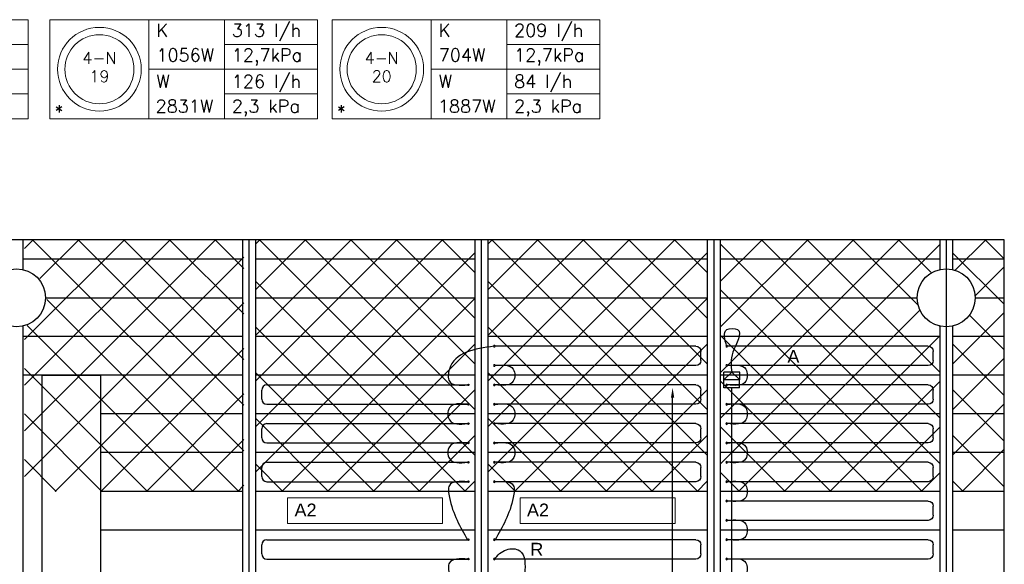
# Model space of a CAD drawing. Extents: x 51386 to 741080, y -643930 to -279818.
# Tile 32 of 34: x 389575 to 397200, y -285027 to -280806. Entities that reach past the tile are written whole.
import ezdxf
from ezdxf.enums import TextEntityAlignment as Align

# ---------------------------------------------------------------- set-up
doc = ezdxf.new("R2010")
doc.units = 0
doc.header["$LTSCALE"] = 25
doc.layers.get('0').update_dxf_attribs({"linetype": 'CONTINUOUS'})
doc.layers.get('DEFPOINTS').update_dxf_attribs({"linetype": 'CONTINUOUS'})
for name, color, linetype in [('000Vermogens2', 7, 'CONTINUOUS'), ('KP-bandraster', 5, 'CONTINUOUS'), ('KP-koppelingen', 6, 'CONTINUOUS'), ('KP-leidingen(aanvoer)', 5, 'CONTINUOUS'), ('KP-lucht centreline', 2, 'CONTINUOUS'), ('KP-maatvoering', 7, 'CONTINUOUS'), ('KP-Oppervlak', 3, 'CONTINUOUS'), ('KP-panelen', 1, 'CONTINUOUS'), ('KP-registers', 4, 'CONTINUOUS'), ('KP-slangen', 7, 'CONTINUOUS'), ('KP-tekst', 7, 'CONTINUOUS')]:
    doc.layers.add(name, color=color, linetype=linetype)
doc.layers.add('KP-Aluminium', color=8, linetype='CONTINUOUS', lineweight=18)
doc.layers.add('KP-Verlichting', color=2, linetype='CONTINUOUS', lineweight=18)
doc.styles.add('arial', font='ARIAL.TTF')
doc.styles.add('VERWOL-1', font='ROMANS.SHX')
doc.dimstyles.new('MARTIN', dxfattribs={"dimscale": 0, "dimtxt": 50, "dimasz": 75, "dimexe": 4, "dimexo": 4, "dimgap": 20, "dimtad": 1, "dimdec": 0, "dimrnd": 0.01, "dimzin": 1, "dimdsep": 46, "dimtxsty": 'VERWOL-1', "dimcen": -25, "dimdle": 1, "dimclrd": 7, "dimclre": 2, "dimclrt": 7, "dimadec": 0, "dimazin": 0, "dimtfac": 1, "dimtdec": 0, "dimtix": 1, "dimtofl": 0, "dimtmove": 0, "dimatfit": 3, "dimldrblk": 'OBLIQUE', "dimfxl": 0, "dimtvp": 33.333333, "dimtolj": 1, "dimtzin": 1, "dimarcsym": 0})
pattern_1 = [(45, (193619.77, -45455.28), (-176.7767, 176.7767), []), (135, (193619.77, -45455.28), (-176.7767, -176.7767), [])]

# ---------------------------------------------------------------- blocks, each defined once
blk = doc.blocks.new('Register A')
at = {"layer": 'KP-registers', "linetype": 'Continuous'}
for p, q in [((50, 115), (50, 185)), ((90, 225), (1644, 225)), ((90, 75), (1644, 75))]:
    blk.add_line(p, q, dxfattribs=at)
for centre in [(1650, 225), (1650, 75)]:
    blk.add_circle(centre, 6, dxfattribs=at)
for centre, start, end in [((90, 185), 90, 180), ((90, 115), 180, 270)]:
    blk.add_arc(centre, 40, start, end, dxfattribs=at)
blk = doc.blocks.new('*D1627')
at = {"layer": 'DEFPOINTS', "color": 0, "linetype": 'Continuous', "transparency": 16777216}
for p in [(394631, -283658.8), (395089.7, -283658.8), (395028.9, -288508.5)]:
    blk.add_point(p, dxfattribs=at)
at = {"layer": 'KP-maatvoering', "color": 7, "linetype": 'Continuous', "lineweight": -2, "transparency": 16777216}
blk.add_line((394631, -288433.5), (394631, -283733.8), dxfattribs=at)
at = {"layer": 'KP-maatvoering', "color": 7, "linetype": 'Continuous', "transparency": 16777216}
for points in [[(394618.5, -283733.8), (394643.5, -283733.8), (394631, -283658.8)], [(394618.5, -288433.5), (394643.5, -288433.5), (394631, -288508.5)]]:
    blk.add_solid(points, dxfattribs=at)
at = {"layer": 'KP-maatvoering', "color": 7, "linetype": 'Continuous', "transparency": 16777216, "insert": (394536, -286083.6), "char_height": 150, "attachment_point": 5, "rotation": 90, "style": 'VERWOL-1'}
blk.add_mtext('\\A1;4850', dxfattribs=at)
blk = doc.blocks.new('_OBLIQUE')
at = {"color": 0, "linetype": 'ByBlock'}
blk.add_line((-0.5, -0.5), (0.5, 0.5), dxfattribs=at)

msp = doc.modelspace()

# ---------------------------------------------------------------- hatches: boundary and pattern name
at = {"layer": 'KP-Aluminium', "linetype": 'Continuous'}
h = msp.add_hatch(dxfattribs=at)
h.set_pattern_fill('ANSI37', color=256, scale=2000)
h.set_pattern_definition([(45, (193631.17, -45455.28), (-176.7767, 176.7767), []), (135, (193631.17, -45455.28), (-176.7767, -176.7767), [])])
h.paths.add_polyline_path([(391311.3, -282511), (389611.3, -282511), (389611.3, -282661), (391311.3, -282661)])
h.paths.add_polyline_path([(391311.3, -282661), (389611.3, -282661), (389611.3, -282741.6, -0.350001), (389786.3, -282961), (391311.3, -282961)])
h.paths.add_polyline_path([(391311.3, -282961), (389786.3, -282961, -0.350001), (389611.3, -283180.4), (389611.3, -283261), (391311.3, -283261)])
h.paths.add_polyline_path([(391311.3, -283261), (389611.3, -283261), (389611.3, -283561), (391311.3, -283561)])
h.paths.add_polyline_path([(391311.3, -283561), (389611.3, -283561), (389611.3, -283861), (391311.3, -283861)])
h.paths.add_polyline_path([(391311.3, -283861), (389611.3, -283861), (389611.3, -284161), (391311.3, -284161)])
h.paths.add_polyline_path([(391311.3, -284161), (389611.3, -284161), (389611.3, -284461), (391311.3, -284461)])
h = msp.add_hatch(dxfattribs=at)
h.set_pattern_fill('ANSI37', color=256, scale=2000)
h.set_pattern_definition(pattern_1)
h.paths.add_polyline_path([(393099.9, -282511), (391399.9, -282511), (391399.9, -282661), (393099.9, -282661)])
h.paths.add_polyline_path([(393099.9, -282661), (391399.9, -282661), (391399.9, -282961), (393099.9, -282961)])
h.paths.add_polyline_path([(393099.9, -282961), (391399.9, -282961), (391399.9, -283261), (393099.9, -283261)])
h.paths.add_polyline_path([(393099.9, -283261), (391399.9, -283261), (391399.9, -283561), (393099.9, -283561)])
h.paths.add_polyline_path([(393099.9, -283561), (391399.9, -283561), (391399.9, -283861), (393099.9, -283861)])
h.paths.add_polyline_path([(393099.9, -283861), (391399.9, -283861), (391399.9, -284161), (393099.9, -284161)])
h.paths.add_polyline_path([(393099.9, -284161), (391399.9, -284161), (391399.9, -284461), (393099.9, -284461)])
h = msp.add_hatch(dxfattribs=at)
h.set_pattern_fill('ANSI37', color=256, scale=2000)
h.set_pattern_definition([(45, (195419.77, -45455.28), (-176.7767, 176.7767), []), (135, (195419.77, -45455.28), (-176.7767, -176.7767), [])])
h.paths.add_polyline_path([(394899.9, -282511), (393199.9, -282511), (393199.9, -282661), (394899.9, -282661)])
h.paths.add_polyline_path([(394899.9, -282661), (393199.9, -282661), (393199.9, -282961), (394899.9, -282961)])
h.paths.add_polyline_path([(394899.9, -282961), (393199.9, -282961), (393199.9, -283261), (394899.9, -283261)])
h.paths.add_polyline_path([(394899.9, -283261), (393199.9, -283261), (393199.9, -283561), (394899.9, -283561)])
h.paths.add_polyline_path([(394899.9, -283561), (393199.9, -283561), (393199.9, -283861), (394899.9, -283861)])
h.paths.add_polyline_path([(394899.9, -283861), (393199.9, -283861), (393199.9, -284161), (394899.9, -284161)])
h.paths.add_polyline_path([(394899.9, -284161), (393199.9, -284161), (393199.9, -284461), (394899.9, -284461)])
h = msp.add_hatch(dxfattribs=at)
h.set_pattern_fill('ANSI37', color=256, scale=2000)
h.set_pattern_definition(pattern_1)
h.paths.add_polyline_path([(396699.9, -282511), (394999.9, -282511), (394999.9, -282661), (396699.9, -282661)])
h.paths.add_polyline_path([(396699.9, -282741.6), (396699.9, -282661), (394999.9, -282661), (394999.9, -282961), (396524.9, -282961, -0.350001)])
h.paths.add_polyline_path([(396524.9, -282961), (394999.9, -282961), (394999.9, -283261), (396699.9, -283261), (396699.9, -283180.4, -0.350001)])
h.paths.add_polyline_path([(396699.9, -283261), (394999.9, -283261), (394999.9, -283561), (396699.9, -283561)])
h.paths.add_polyline_path([(396699.9, -283561), (394999.9, -283561), (394999.9, -283861), (396699.9, -283861)])
h.paths.add_polyline_path([(396699.9, -283861), (394999.9, -283861), (394999.9, -284161), (396699.9, -284161)])
h.paths.add_polyline_path([(396699.9, -284161), (394999.9, -284161), (394999.9, -284461), (396699.9, -284461)])
h = msp.add_hatch(dxfattribs=at)
h.set_pattern_fill('ANSI37', color=256, scale=2000)
h.set_pattern_definition([(45, (132419.77, -45455.28), (-176.7767, 176.7767), []), (135, (132419.77, -45455.28), (-176.7767, -176.7767), [])])
h.paths.add_polyline_path([(396799.9, -284161), (396799.9, -284461), (397199.9, -284461), (397199.9, -284161)])
h.paths.add_polyline_path([(396799.9, -283861), (396799.9, -284161), (397199.9, -284161), (397199.9, -283861)])
h.paths.add_polyline_path([(397199.9, -283861), (397199.9, -283561), (396799.9, -283561), (396799.9, -283861)])
h.paths.add_polyline_path([(396799.9, -283261), (396799.9, -283561), (397199.9, -283561), (397199.9, -283261)])
h.paths.add_polyline_path([(397199.9, -282961), (396974.9, -282961, -0.350001), (396799.9, -283180.4), (396799.9, -283261), (397199.9, -283261)])
h.paths.add_polyline_path([(397199.9, -282661), (396799.9, -282661), (396799.9, -282741.6, -0.350001), (396974.9, -282961), (397199.9, -282961)])
h.paths.add_polyline_path([(396799.9, -282511), (396799.9, -282661), (397199.9, -282661), (397199.9, -282511)])

# ---------------------------------------------------------------- linework, layer by layer
at = {"layer": '000Vermogens2', "linetype": 'Continuous', "lineweight": 0}
for p, q in [((387567.8, -280805.9), (389640.7, -280805.9)), ((389640.7, -280805.9), (389640.7, -281573.8)), ((389808.3, -280805.9), (389808.3, -281573.8)), ((389808.3, -280805.9), (391881.2, -280805.9)), ((390576.2, -280805.9), (390576.2, -281573.8)), ((391161.4, -281189.8), (391161.4, -280805.9)), ((391881.2, -280805.9), (391881.2, -281573.8)), ((391994.4, -280805.9), (391994.4, -281573.8)), ((391994.4, -280805.9), (394067.3, -280805.9)), ((392762.3, -280805.9), (392762.3, -281573.8)), ((393347.5, -281189.8), (393347.5, -280805.9)), ((394067.3, -280805.9), (394067.3, -281573.8)), ((388920.9, -280997.9), (389640.7, -280997.9)), ((391161.4, -280997.9), (391881.2, -280997.9)), ((393347.5, -280997.9), (394067.3, -280997.9)), ((388335.7, -281189.8), (389640.7, -281189.8)), ((390576.2, -281189.8), (391881.2, -281189.8)), ((391161.4, -281189.8), (391161.4, -281573.8)), ((392762.3, -281189.8), (394067.3, -281189.8)), ((393347.5, -281189.8), (393347.5, -281573.8)), ((388920.9, -281381.8), (389640.7, -281381.8)), ((391161.4, -281381.8), (391881.2, -281381.8)), ((393347.5, -281381.8), (394067.3, -281381.8)), ((387567.8, -281573.8), (389640.7, -281573.8)), ((389808.3, -281573.8), (391881.2, -281573.8)), ((391994.4, -281573.8), (394067.3, -281573.8))]:
    msp.add_line(p, q, dxfattribs=at)
for centre, radius in [((390192.2, -281189.8), 324.2), ((392378.3, -281189.8), 324.2), ((390192.2, -281189.8), 267.6), ((392378.3, -281189.8), 267.6)]:
    msp.add_circle(centre, radius, dxfattribs=at)
at = {"layer": 'KP-bandraster', "linetype": 'Continuous'}
for p, q in [((389599.9, -282511), (389599.9, -282741.6)), ((391299.9, -282511), (391299.9, -290011)), ((391399.9, -282511), (391399.9, -290011)), ((393099.9, -282511), (393099.9, -290011)), ((393199.9, -282511), (393199.9, -290011)), ((394899.9, -282511), (394899.9, -290011)), ((394999.9, -282511), (394999.9, -290011)), ((396699.9, -282511), (396699.9, -282741.6)), ((396799.9, -282511), (396799.9, -282741.6)), ((389599.9, -283180.4), (389599.9, -289341.6)), ((396699.9, -283180.4), (396699.9, -289341.6)), ((396799.9, -283180.4), (396799.9, -289341.6))]:
    msp.add_line(p, q, dxfattribs=at)
for centre in [(389549.9, -282961), (396749.9, -282961)]:
    msp.add_circle(centre, 225, dxfattribs=at)
at = {"layer": 'KP-koppelingen', "linetype": 'Continuous'}
for p, q in [((395028.9, -283658.8), (395029, -283537.1)), ((395028.9, -283598), (395089.8, -283537.2)), ((395150.6, -283537.2), (395029, -283537.1)), ((395089.8, -283537.2), (395150.6, -283598.1)), ((395150.5, -283658.9), (395150.6, -283537.2)), ((395150.6, -283598.1), (395028.9, -283598)), ((395150.5, -283658.9), (395028.9, -283658.8))]:
    msp.add_line(p, q, dxfattribs=at)
at = {"layer": 'KP-leidingen(aanvoer)', "linetype": 'Continuous'}
msp.add_line((395089.7, -288745.9), (395089.7, -283658.8), dxfattribs=at)
at = {"layer": 'KP-lucht centreline', "linetype": 'Continuous'}
for p, q in [((391349.9, -282511), (391349.9, -290011)), ((393149.9, -282511), (393149.9, -290011)), ((394949.9, -282511), (394949.9, -290011)), ((396749.9, -282511), (396749.9, -290011))]:
    msp.add_line(p, q, dxfattribs=at)
at = {"layer": 'KP-Oppervlak', "linetype": 'Continuous'}
for p, q in [((397199.9, -282511), (327899.9, -282511)), ((397199.9, -290011), (397199.9, -282511)), ((389749.9, -283561), (390199.9, -283561)), ((389749.9, -286211), (389749.9, -283561)), ((390199.9, -283561), (390199.9, -286211))]:
    msp.add_line(p, q, dxfattribs=at)
at = {"layer": 'KP-panelen', "linetype": 'Continuous'}
for p, q in [((391299.9, -282661), (389599.9, -282661)), ((393099.9, -282661), (391399.9, -282661)), ((394899.9, -282661), (393199.9, -282661)), ((396699.9, -282661), (394999.9, -282661)), ((397199.9, -282661), (396799.9, -282661)), ((389774.9, -282961), (391299.9, -282961)), ((391399.9, -282961), (393099.9, -282961)), ((393199.9, -282961), (394899.9, -282961)), ((394999.9, -282961), (396524.9, -282961)), ((396974.9, -282961), (397199.9, -282961)), ((391299.9, -283261), (389599.9, -283261)), ((393099.9, -283261), (391399.9, -283261)), ((394899.9, -283261), (393199.9, -283261)), ((396699.9, -283261), (394999.9, -283261)), ((397199.9, -283261), (396799.9, -283261)), ((391299.9, -283561), (389599.9, -283561)), ((393099.9, -283561), (391399.9, -283561)), ((394899.9, -283561), (393199.9, -283561)), ((396699.9, -283561), (394999.9, -283561)), ((397199.9, -283561), (396799.9, -283561)), ((391299.9, -283861), (390199.9, -283861)), ((393099.9, -283861), (391399.9, -283861)), ((394899.9, -283861), (393199.9, -283861)), ((396699.9, -283861), (394999.9, -283861)), ((397199.9, -283861), (396799.9, -283861)), ((391299.9, -284161), (390199.9, -284161)), ((393099.9, -284161), (391399.9, -284161)), ((394899.9, -284161), (393199.9, -284161)), ((396699.9, -284161), (394999.9, -284161)), ((397199.9, -284161), (396799.9, -284161)), ((391299.9, -284461), (390199.9, -284461)), ((393099.9, -284461), (391399.9, -284461)), ((394899.9, -284461), (393199.9, -284461)), ((396699.9, -284461), (394999.9, -284461)), ((397199.9, -284461), (396799.9, -284461)), ((391299.9, -284761), (390199.9, -284761)), ((393099.9, -284761), (391399.9, -284761)), ((394899.9, -284761), (393199.9, -284761)), ((396699.9, -284761), (394999.9, -284761)), ((397199.9, -284761), (396799.9, -284761))]:
    msp.add_line(p, q, dxfattribs=at)
at = {"layer": 'KP-slangen', "linetype": 'Continuous'}
for points in [[(395051.1, -283338.1), (395051.1, -283207.7), (395134.2, -283207.7), (395098.4, -283382.8), (395089.5, -283538.7)], [(393249.9, -283336), (392902.2, -283514.9), (392902.2, -283607.7), (393043.9, -283636)], [(393249.9, -283336), (392902.2, -283514.9), (392902.2, -283607.7), (393043.9, -283636)], [(393255.9, -283486), (393397.7, -283514.9), (393397.7, -283607.7), (393255.9, -283636)], [(395055.9, -283486), (395197.7, -283514.9), (395197.7, -283607.7), (395055.9, -283636)], [(393043.9, -283786), (392902.2, -283814.9), (392902.2, -283907.7), (393043.9, -283936)], [(393255.9, -283786), (393397.7, -283814.9), (393397.7, -283907.7), (393255.9, -283936)], [(395055.9, -283786), (395197.7, -283814.9), (395197.7, -283907.7), (395055.9, -283936)], [(393043.9, -284086), (392902.2, -284114.9), (392902.2, -284207.7), (393043.9, -284236)], [(393255.9, -284086), (393397.7, -284114.9), (393397.7, -284207.7), (393255.9, -284236)], [(395055.9, -284086), (395197.7, -284114.9), (395197.7, -284207.7), (395055.9, -284236)], [(393043.9, -284386), (392902.2, -284414.9), (392902.2, -284507.7), (393043.9, -284836)], [(393255.9, -284386), (393397.7, -284414.9), (393397.7, -284507.7), (393255.9, -284836)], [(395055.9, -284386), (395197.7, -284414.9), (395197.7, -284507.7), (395055.9, -284536)], [(395055.9, -284686), (395197.7, -284714.9), (395197.7, -284807.7), (395055.9, -284836)], [(393248.1, -284987), (393343.8, -284913.4), (393446.9, -284920.8), (393485.6, -285097.5), (393478.2, -285169.2)], [(393043.9, -284986), (392902.2, -285014.9), (392902.2, -285107.7), (393049.9, -285436)], [(395055.9, -284986), (395197.7, -285014.9), (395197.7, -285107.7), (395055.9, -285136)]]:
    msp.add_spline(points, degree=3, dxfattribs=at)
at = {"layer": 'KP-Verlichting', "linetype": 'Continuous'}
for p, q in [((391649.9, -284511), (392849.9, -284511)), ((391649.9, -284511), (391649.9, -284711)), ((392849.9, -284511), (392849.9, -284711)), ((393449.9, -284511), (394649.9, -284511)), ((393449.9, -284511), (393449.9, -284711)), ((394649.9, -284511), (394649.9, -284711)), ((391649.9, -284711), (392849.9, -284711)), ((393449.9, -284711), (394649.9, -284711))]:
    msp.add_line(p, q, dxfattribs=at)

# ---------------------------------------------------------------- block references
at = {"layer": 'KP-registers', "linetype": 'Continuous', "xscale": -1}
for p in [(394899.9, -283561), (396699.9, -283561), (394899.9, -283861), (396699.9, -283861), (394899.9, -284161), (396699.9, -284161), (394899.9, -284461), (396699.9, -284461), (396699.9, -284761), (394899.9, -285061), (396699.9, -285061)]:
    msp.add_blockref('Register A', p, dxfattribs=at)
at = {"layer": 'KP-registers', "linetype": 'Continuous'}
for p in [(391399.9, -283861), (391399.9, -284161), (391399.9, -284461), (391399.9, -285061)]:
    msp.add_blockref('Register A', p, dxfattribs=at)

# ---------------------------------------------------------------- texts
at = {"layer": '000Vermogens2', "linetype": 'Continuous', "lineweight": 0, "style": 'VERWOL-1'}
for s, p in [('K', (390633.9, -280938)), ('313 l/h', (391217.7, -280938)), ('K', (392820, -280938)), ('209 l/h', (393403.8, -280938)), ('1056W', (390633.9, -281129.9)), ('12,7kPa', (391217.7, -281129.9)), ('704W', (392820, -281129.9)), ('12,7kPa', (393403.8, -281129.9)), ('W', (390633.9, -281334.3)), ('126 l/h', (391217.7, -281334.3)), ('W', (392820, -281334.3)), ('84 l/h', (393403.8, -281334.3)), ('2831W', (390627.8, -281526.3)), ('2,3 kPa', (391217.7, -281526.3)), ('1887W', (392813.9, -281526.3)), ('2,3 kPa', (393403.8, -281526.3)), ('*', (389845.2, -281567.4)), ('*', (392031.3, -281567.4))]:
    msp.add_text(s, height=100, dxfattribs=at).set_placement(p)
for s, p in [('4-N', (390192.2, -281103.2)), ('4-N', (392378.3, -281103.2)), ('19', (390192.2, -281245)), ('20', (392378.3, -281245))]:
    msp.add_text(s, height=90, dxfattribs=at).set_placement(p, align=Align.MIDDLE_CENTER)
at = {"layer": 'KP-tekst', "linetype": 'Continuous', "char_height": 100, "attachment_point": 5, "style": 'arial'}
for s, insert in [('\\A1;A', (395566.6, -283415)), ('\\A1;R', (393579.5, -284909.9))]:
    msp.add_mtext(s, dxfattribs=dict(at, insert=insert))
at = {"layer": 'KP-Verlichting', "linetype": 'Continuous', "char_height": 100, "attachment_point": 5, "style": 'arial'}
for insert in [(391788.6, -284605.9), (393588.6, -284605.9)]:
    msp.add_mtext('\\A1;A2', dxfattribs=dict(at, insert=insert))

# ---------------------------------------------------------------- dimensions: what is measured, and where the dimension line sits
at = {"layer": 'KP-maatvoering', "linetype": 'Continuous'}
dim = msp.add_linear_dim(base=(394631, -283658.8), p1=(395028.9, -288508.5), p2=(395089.7, -283658.8), angle=90, dimstyle='MARTIN', override={"dimscale": 1, "dimtxt": 150, "dimse1": 1, "dimse2": 1}, dxfattribs=at)
dim.commit()
dim.dimension.update_dxf_attribs({"geometry": '*D1627', "text_midpoint": (394536, -286083.6)})

doc.saveas('drawing.dxf')
